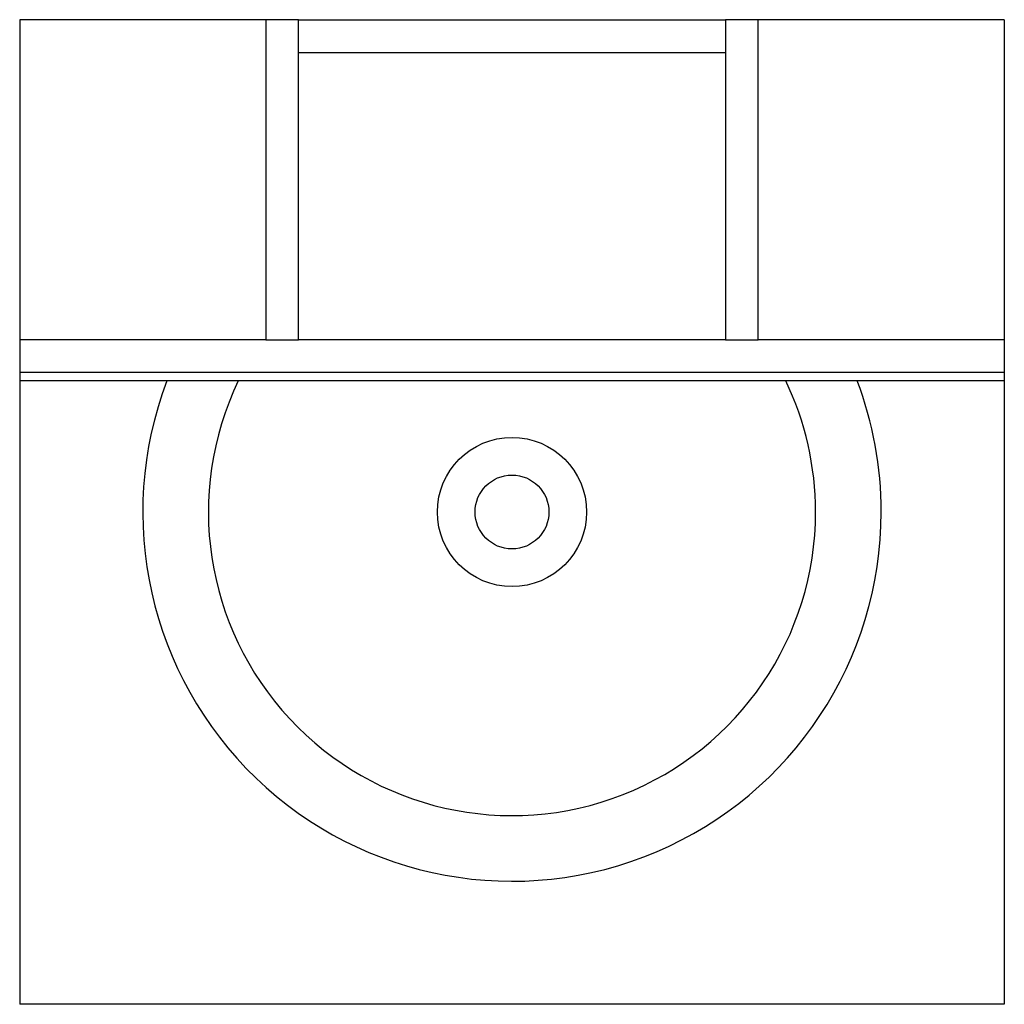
# Model space of a CAD drawing. Header units: millimetres. Extents: x -0.3 to 0.3, y -0.6 to 0.
import ezdxf

# ---------------------------------------------------------------- set-up
doc = ezdxf.new("R2010")
doc.units = ezdxf.units.MM
doc.layers.add('BLOCKS', color=3, linetype='Continuous')

msp = doc.modelspace()

# ---------------------------------------------------------------- linework, layer by layer
at = {"layer": 'BLOCKS', "linetype": 'Continuous'}
for p, q in [((-0.15, 0), (-0.3, 0)), ((-0.3, 0), (-0.3, -0.195)), ((-0.15, 0), (-0.15, -0.195)), ((-0.13, 0), (-0.15, 0)), ((-0.13, 0), (0.13, 0)), ((-0.13, -0.195), (-0.13, 0)), ((0.13, 0), (0.13, -0.195)), ((0.15, 0), (0.13, 0)), ((0.3, 0), (0.15, 0)), ((0.15, -0.195), (0.15, 0)), ((0.3, 0), (0.3, -0.195)), ((-0.13, -0.02), (0.13, -0.02)), ((-0.15, -0.195), (-0.3, -0.195)), ((-0.3, -0.195), (-0.3, -0.215)), ((-0.15, -0.195), (-0.13, -0.195)), ((0.13, -0.195), (-0.13, -0.195)), ((0.13, -0.195), (0.15, -0.195)), ((0.3, -0.195), (0.15, -0.195)), ((0.3, -0.195), (0.3, -0.215)), ((0.3, -0.215), (-0.3, -0.215)), ((-0.3, -0.215), (-0.3, -0.22)), ((0.3, -0.215), (0.3, -0.22)), ((-0.3, -0.22), (-0.3, -0.6)), ((0.3, -0.22), (-0.3, -0.22)), ((0.3, -0.22), (0.3, -0.6)), ((0.3, -0.6), (-0.3, -0.6))]:
    msp.add_line(p, q, dxfattribs=at)
for radius in [0.04546, 0.0225]:
    msp.add_circle((0, -0.3), radius, dxfattribs=at)
for radius, start, end in [(0.225, 159.1725, 0), (0.185, 154.37797, 0), (0.185, 0, 25.62203), (0.225, 0, 20.8275)]:
    msp.add_arc((0, -0.3), radius, start, end, dxfattribs=at)

doc.saveas('drawing.dxf')
